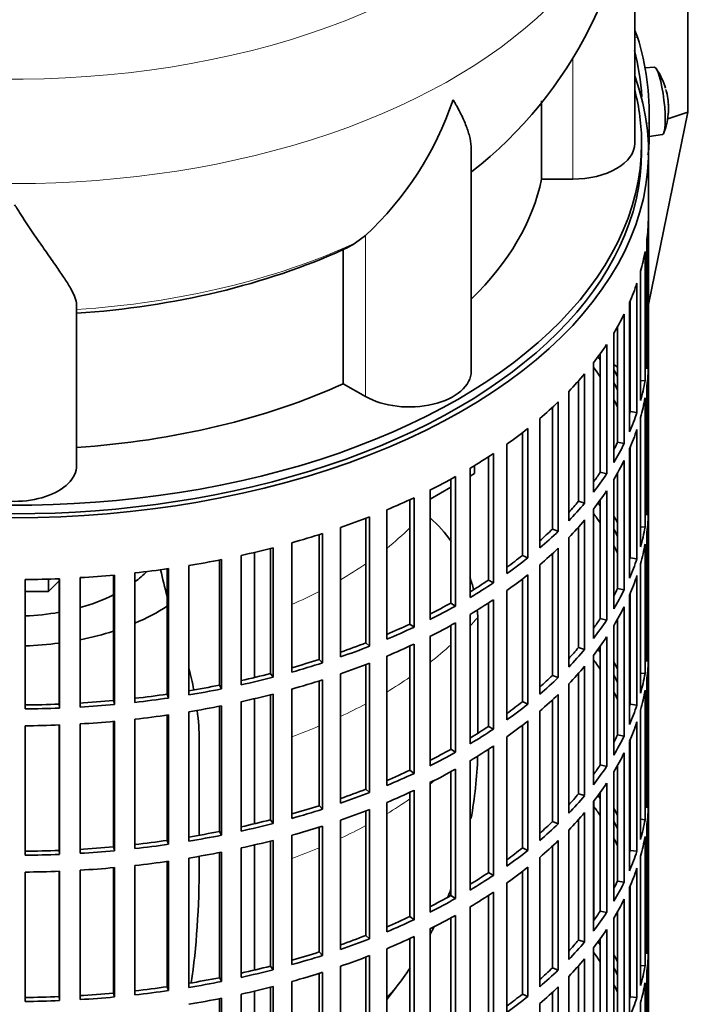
# Model space of a CAD drawing. Header units: millimetres. Extents: x 150 to 758, y -474 to 1143.
# Tile 4 of 12: x 661 to 758, y -364 to -221. Entities that reach past the tile are written whole.
import ezdxf

# ---------------------------------------------------------------- set-up
doc = ezdxf.new("R2010")
doc.units = ezdxf.units.MM
for name, color, linetype in [('M5X8_UNI7687', 7, 'Continuous'), ('VSI134_DIFFUSORE', 7, 'Continuous'), ('VSI134_FILTRO_A', 7, 'Continuous'), ('VSI134_GIUNTO_8×', 7, 'Continuous'), ('VSI134_SUPPORTO_', 7, 'Continuous'), ('VSI134_TERMINALE', 7, 'Continuous')]:
    doc.layers.add(name, color=color, linetype=linetype)

# ---------------------------------------------------------------- blocks, each defined once
blk = doc.blocks.new('SE4')
at = {"layer": 'M5X8_UNI7687', "color": 7, "linetype": 'Continuous', "lineweight": 35}
for p, q in [((753.14, -228.21), (751.84, -228.33)), ((752.41, -238.29), (754.34, -238))]:
    blk.add_line(p, q, dxfattribs=at)
for start, end in [(16.6957, 35.0127), (6.0302, 13.5278), (338.98, 357.2751)]:
    blk.add_arc((745.23, -234.15), 10, start, end, dxfattribs=at)
for centre, major_axis, ratio, start_param, end_param in [((753.74, -233.11), (0.6, -4.89), 0.169759, 0.004788, 3.136805), ((745.21, -234.06), (-9.78, -2.08), 0.810411, 3.163117, 3.206609), ((745.24, -234.27), (-9.94, -1.06), 0.589949, 3.053564, 3.168123), ((746.75, -232.15), (7.36, -5.62), 0.747167, 0.443437, 0.593129)]:
    blk.add_ellipse(centre, major_axis=major_axis, ratio=ratio, start_param=start_param, end_param=end_param, dxfattribs=at)
at = {"layer": 'VSI134_DIFFUSORE', "color": 7, "linetype": 'Continuous', "lineweight": 35}
for p, q in [((750.32, -239.26), (750.32, -196.21)), ((736.8, -233.09), (736.8, -244.46)), ((726.6, -272.33), (726.6, -240.19)), ((736.8, -244.46), (741.32, -244.46)), ((711.24, -252.66), (709.81, -253.71)), ((708.03, -254.68), (708.03, -274.16)), ((669.32, -286.03), (669.32, -262.68)), ((708.03, -274.16), (711.24, -276))]:
    blk.add_line(p, q, dxfattribs=at)
at = {"layer": 'VSI134_DIFFUSORE', "color": 4, "linetype": 'Continuous', "lineweight": 9}
for p, q in [((741.32, -244.46), (741.32, -226.79)), ((711.24, -276), (711.24, -252.66))]:
    blk.add_line(p, q, dxfattribs=at)
at = {"layer": 'VSI134_DIFFUSORE', "color": 7, "linetype": 'Continuous', "lineweight": 35}
for centre, radius, start, end in [((688.97, -195), 61.33, 307.9533, 358.8642), ((678.73, -217.7), 47.73, 312.9143, 341.3628), ((701.9, -241.32), 14.7, 294.6434, 302.5491)]:
    blk.add_arc(centre, radius, start, end, dxfattribs=at)
at = {"layer": 'VSI134_DIFFUSORE', "color": 4, "linetype": 'Continuous', "lineweight": 9}
for centre, major_axis, start_param, end_param in [((660.32, -180.49), (85.67, 0), 2.813468, 6.283185), ((660.32, -193.24), (-89.83, 0), 0, 3.208812), ((660.32, -217.79), (79.5, 0), 4.82584, 5.384336)]:
    blk.add_ellipse(centre, major_axis=major_axis, ratio=0.57735, start_param=start_param, end_param=end_param, dxfattribs=at)
at = {"layer": 'VSI134_DIFFUSORE', "color": 7, "linetype": 'Continuous', "lineweight": 35}
for centre, major_axis, start_param, end_param in [((741.32, -239.26), (-9, 0), 1.570796, 3.141593), ((660.32, -239.26), (77, 0), 5.749077, 6.166034), ((660.32, -219.78), (77, 0), 4.82954, 5.380636), ((717.6, -272.33), (-9, 0), 0.785398, 3.141593), ((660.32, -239.26), (77, 0), 4.82954, 5.380636), ((660.32, -286.03), (-9, 0), 0, 3.141593)]:
    blk.add_ellipse(centre, major_axis=major_axis, ratio=0.57735, start_param=start_param, end_param=end_param, dxfattribs=at)
for points, knots in [([(726.6, -240.2), (726.6, -240.05), (726.59, -239.89), (726.55, -239.23), (726.46, -238.72), (726.19, -237.65), (726.01, -237.11), (725.56, -235.98), (725.29, -235.4), (724.83, -234.5), (724.67, -234.2), (724.42, -233.74), (724.33, -233.58), (724.15, -233.27), (724.06, -233.11), (723.96, -232.95)], [0.4604904, 0.4604904, 0.4604904, 0.4604904, 0.5, 0.5, 0.625, 0.625, 0.75, 0.75, 0.875, 0.875, 0.9375, 0.9375, 0.96875, 0.96875, 1, 1, 1, 1]), ([(669.32, -262.68), (669.32, -262.36), (669.23, -262), (668.92, -261.2), (668.7, -260.76), (668.29, -260.04), (668.14, -259.79), (667.82, -259.28), (667.64, -259.01), (667.1, -258.19), (666.71, -257.61), (665.86, -256.39), (665.41, -255.75), (664.46, -254.4), (663.97, -253.69), (662.96, -252.21), (662.44, -251.44), (661.65, -250.25), (661.39, -249.84), (660.99, -249.23), (660.86, -249.02), (660.59, -248.6), (660.46, -248.38), (660.32, -248.17)], [0, 0, 0, 0, 0.125, 0.125, 0.25, 0.25, 0.3125, 0.3125, 0.375, 0.375, 0.5, 0.5, 0.625, 0.625, 0.75, 0.75, 0.875, 0.875, 0.9375, 0.9375, 0.96875, 0.96875, 1, 1, 1, 1])]:
    blk.add_open_spline(points, degree=3, knots=knots, dxfattribs=at)
at = {"layer": 'VSI134_FILTRO_A', "color": 7, "linetype": 'Continuous', "lineweight": 35}
for p, q in [((752.32, -404.6), (752.32, -240.49)), ((752.31, -250.34), (752.31, -269.12)), ((752.09, -253.23), (752.09, -272.01)), ((751.83, -254.97), (751.83, -273.75)), ((751.18, -257.83), (751.18, -276.61)), ((750.65, -259.55), (750.65, -278.33)), ((749.57, -262.37), (749.57, -281.15)), ((749.67, -262.12), (749.67, -278.21)), ((748.78, -264.06), (748.78, -282.84)), ((747.28, -266.81), (747.28, -285.59)), ((747.83, -265.86), (747.83, -282.66)), ((746.25, -268.45), (746.25, -287.23)), ((745.32, -269.79), (745.32, -287.01)), ((752.09, -269.12), (752.31, -269.12)), ((744.33, -271.12), (744.33, -289.9)), ((743.05, -272.7), (743.05, -291.48)), ((752.31, -271.57), (752.31, -290.35)), ((742.17, -273.73), (742.17, -291.22)), ((751.18, -273.7), (751.83, -273.75)), ((740.74, -275.27), (740.74, -294.04)), ((752.09, -274.45), (752.09, -293.23)), ((739.23, -276.78), (739.23, -295.56)), ((751.83, -276.2), (751.83, -294.98)), ((738.39, -277.58), (738.39, -295.25)), ((749.67, -278.21), (750.65, -278.33)), ((736.54, -279.21), (736.54, -297.99)), ((751.18, -279.06), (751.18, -297.84)), ((734.01, -281.27), (734.01, -299.07)), ((734.81, -280.65), (734.81, -299.43)), ((750.65, -280.78), (750.65, -299.56)), ((731.76, -282.94), (731.76, -301.72)), ((747.83, -282.66), (748.78, -282.84)), ((729.82, -284.28), (729.82, -303.05)), ((749.57, -283.6), (749.57, -302.38)), ((749.67, -283.35), (749.67, -299.43)), ((729.08, -284.76), (729.08, -302.66)), ((748.78, -285.29), (748.78, -304.07)), ((726.44, -286.4), (726.44, -305.18)), ((745.32, -287.01), (746.25, -287.23)), ((747.83, -287.09), (747.83, -303.89)), ((723.62, -288.01), (723.62, -305.99)), ((724.3, -287.64), (724.3, -306.42)), ((747.28, -288.04), (747.28, -306.82)), ((720.61, -289.59), (720.61, -308.37)), ((746.25, -289.68), (746.25, -308.46)), ((717.68, -291), (717.68, -309.03)), ((718.29, -290.71), (718.29, -309.49)), ((742.17, -291.22), (743.05, -291.48)), ((745.32, -291.02), (745.32, -308.24)), ((752.09, -290.34), (752.31, -290.35)), ((714.33, -292.47), (714.33, -311.25)), ((744.33, -292.35), (744.33, -311.13)), ((752.31, -292.8), (752.31, -311.58)), ((711.31, -293.68), (711.31, -311.77)), ((711.85, -293.47), (711.85, -312.25)), ((743.05, -293.93), (743.05, -312.71)), ((707.63, -295.02), (707.63, -313.8)), ((738.39, -295.25), (739.23, -295.56)), ((742.17, -294.96), (742.17, -312.45)), ((751.18, -294.93), (751.83, -294.98)), ((752.09, -295.68), (752.09, -314.46)), ((700.57, -297.23), (700.57, -316.01)), ((704.54, -296.05), (704.54, -314.17)), ((705.01, -295.9), (705.01, -314.68)), ((740.74, -296.49), (740.74, -315.27)), ((697.44, -298.07), (697.44, -316.22)), ((697.83, -297.97), (697.83, -316.75)), ((739.23, -298.01), (739.23, -316.79)), ((751.83, -297.43), (751.83, -316.2)), ((690.06, -299.73), (690.06, -317.9)), ((690.36, -299.67), (690.36, -318.45)), ((693.21, -299.08), (693.21, -317.85)), ((734.01, -299.07), (734.81, -299.43)), ((738.39, -298.8), (738.39, -316.48)), ((749.67, -299.43), (750.65, -299.56)), ((682.45, -301.02), (682.45, -319.21)), ((682.67, -300.99), (682.67, -319.77)), ((685.59, -300.54), (685.59, -319.32)), ((736.54, -300.44), (736.54, -319.22)), ((751.18, -300.29), (751.18, -319.07)), ((661.84, -302.58), (661.84, -321.36)), ((666.79, -302.45), (666.79, -320.65)), ((666.83, -302.45), (666.83, -321.23)), ((669.85, -302.3), (669.85, -321.08)), ((674.68, -301.93), (674.68, -320.13)), ((674.81, -301.92), (674.81, -320.7)), ((677.79, -301.62), (677.79, -320.4)), ((729.08, -302.66), (729.82, -303.05)), ((734.01, -302.5), (734.01, -320.3)), ((734.81, -301.87), (734.81, -320.65)), ((750.65, -302.01), (750.65, -320.79)), ((731.76, -304.16), (731.76, -322.94)), ((747.83, -303.89), (748.78, -304.07)), ((729.82, -305.5), (729.82, -324.28)), ((749.57, -304.83), (749.57, -323.61)), ((749.67, -304.58), (749.67, -320.66)), ((723.62, -305.99), (724.3, -306.42)), ((729.08, -305.99), (729.08, -323.89)), ((748.78, -306.52), (748.78, -325.29)), ((726.44, -307.63), (726.44, -326.41)), ((745.32, -308.24), (746.25, -308.46)), ((747.83, -308.32), (747.83, -325.12)), ((717.68, -309.03), (718.29, -309.49)), ((723.62, -309.24), (723.62, -327.22)), ((724.3, -308.87), (724.3, -327.65)), ((747.28, -309.27), (747.28, -328.05)), ((720.61, -310.82), (720.61, -329.6)), ((746.25, -310.91), (746.25, -329.69)), ((711.31, -311.77), (711.85, -312.25)), ((717.68, -312.23), (717.68, -330.26)), ((718.29, -311.94), (718.29, -330.72)), ((742.17, -312.45), (743.05, -312.71)), ((745.32, -312.25), (745.32, -329.47)), ((752.09, -311.57), (752.31, -311.58)), ((704.54, -314.17), (705.01, -314.68)), ((714.33, -313.7), (714.33, -332.48)), ((744.33, -313.58), (744.33, -332.36)), ((752.31, -314.03), (752.31, -332.81)), ((711.31, -314.91), (711.31, -332.99)), ((711.85, -314.7), (711.85, -333.48)), ((743.05, -315.16), (743.05, -333.94)), ((697.44, -316.22), (697.83, -316.75)), ((705.01, -317.13), (705.01, -335.91)), ((707.63, -316.25), (707.63, -335.03)), ((738.39, -316.48), (739.23, -316.79)), ((742.17, -316.19), (742.17, -333.68)), ((751.18, -316.15), (751.83, -316.2)), ((752.09, -316.91), (752.09, -335.69)), ((690.06, -317.9), (690.36, -318.45)), ((700.57, -318.46), (700.57, -337.24)), ((704.54, -317.27), (704.54, -335.39)), ((740.74, -317.72), (740.74, -336.5)), ((751.83, -318.65), (751.83, -337.43)), ((682.45, -319.21), (682.67, -319.77)), ((697.44, -319.3), (697.44, -337.45)), ((697.83, -319.2), (697.83, -337.98)), ((738.39, -320.03), (738.39, -337.71)), ((739.23, -319.24), (739.23, -338.02)), ((666.79, -320.65), (666.83, -321.23)), ((674.68, -320.13), (674.81, -320.7)), ((690.06, -320.96), (690.06, -339.13)), ((690.36, -320.9), (690.36, -339.68)), ((693.21, -320.3), (693.21, -339.08)), ((734.01, -320.3), (734.81, -320.65)), ((749.67, -320.66), (750.65, -320.79)), ((751.18, -321.52), (751.18, -340.3)), ((677.79, -322.85), (677.79, -341.63)), ((682.45, -322.25), (682.45, -340.44)), ((682.67, -322.22), (682.67, -341)), ((685.59, -321.77), (685.59, -340.55)), ((736.54, -321.67), (736.54, -340.45)), ((661.84, -323.81), (661.84, -342.59)), ((666.79, -323.68), (666.79, -341.88)), ((666.83, -323.68), (666.83, -342.46)), ((669.85, -323.53), (669.85, -342.31)), ((674.68, -323.16), (674.68, -341.36)), ((674.81, -323.15), (674.81, -341.93)), ((729.08, -323.89), (729.82, -324.28)), ((734.01, -323.73), (734.01, -341.53)), ((734.81, -323.1), (734.81, -341.88)), ((750.65, -323.24), (750.65, -342.02)), ((731.76, -325.39), (731.76, -344.17)), ((747.83, -325.12), (748.78, -325.29)), ((749.67, -325.81), (749.67, -341.89)), ((723.62, -327.22), (724.3, -327.65)), ((729.08, -327.22), (729.08, -345.12)), ((729.82, -326.73), (729.82, -345.51)), ((749.57, -326.06), (749.57, -344.84)), ((748.78, -327.74), (748.78, -346.52)), ((724.3, -330.1), (724.3, -348.88)), ((726.44, -328.86), (726.44, -347.64)), ((745.32, -329.47), (746.25, -329.69)), ((747.83, -329.55), (747.83, -346.35)), ((717.68, -330.26), (718.29, -330.72)), ((723.62, -330.47), (723.62, -348.45)), ((747.28, -330.5), (747.28, -349.28)), ((720.61, -332.05), (720.61, -350.83)), ((746.25, -332.14), (746.25, -350.92)), ((752.09, -332.8), (752.31, -332.81)), ((711.31, -332.99), (711.85, -333.48)), ((717.68, -333.45), (717.68, -351.49)), ((718.29, -333.17), (718.29, -351.95)), ((742.17, -333.68), (743.05, -333.94)), ((745.32, -333.48), (745.32, -350.7)), ((704.54, -335.39), (705.01, -335.91)), ((714.33, -334.93), (714.33, -353.71)), ((744.33, -334.81), (744.33, -353.59)), ((752.31, -335.26), (752.31, -354.04)), ((711.31, -336.14), (711.31, -354.22)), ((711.85, -335.93), (711.85, -354.71)), ((743.05, -336.39), (743.05, -355.17)), ((697.44, -337.45), (697.83, -337.98)), ((704.54, -338.5), (704.54, -356.62)), ((705.01, -338.36), (705.01, -357.14)), ((707.63, -337.48), (707.63, -356.26)), ((738.39, -337.71), (739.23, -338.02)), ((742.17, -337.42), (742.17, -354.9)), ((751.18, -337.38), (751.83, -337.43)), ((752.09, -338.14), (752.09, -356.92)), ((690.06, -339.13), (690.36, -339.68)), ((700.57, -339.69), (700.57, -358.47)), ((740.74, -338.95), (740.74, -357.73)), ((751.83, -339.88), (751.83, -358.66)), ((674.68, -341.36), (674.81, -341.93)), ((682.45, -340.44), (682.67, -341)), ((693.21, -341.53), (693.21, -360.31)), ((697.44, -340.53), (697.44, -358.67)), ((697.83, -340.43), (697.83, -359.21)), ((734.01, -341.53), (734.81, -341.88)), ((738.39, -341.26), (738.39, -358.94)), ((739.23, -340.47), (739.23, -359.25)), ((666.79, -341.88), (666.83, -342.46)), ((690.06, -342.19), (690.06, -360.36)), ((690.36, -342.13), (690.36, -360.91)), ((736.54, -342.9), (736.54, -361.68)), ((749.67, -341.89), (750.65, -342.02)), ((751.18, -342.74), (751.18, -361.52)), ((674.68, -344.39), (674.68, -362.59)), ((674.81, -344.38), (674.81, -363.16)), ((677.79, -344.08), (677.79, -362.86)), ((682.45, -343.48), (682.45, -361.67)), ((682.67, -343.45), (682.67, -362.23)), ((685.59, -343), (685.59, -361.78)), ((734.81, -344.33), (734.81, -363.11)), ((661.84, -345.03), (661.84, -363.81)), ((666.79, -344.91), (666.79, -363.11)), ((666.83, -344.91), (666.83, -363.69)), ((669.85, -344.76), (669.85, -363.54)), ((729.08, -345.12), (729.82, -345.51)), ((734.01, -344.96), (734.01, -362.76)), ((750.65, -344.47), (750.65, -363.25)), ((731.76, -346.62), (731.76, -365.4)), ((747.83, -346.35), (748.78, -346.52)), ((749.67, -347.04), (749.67, -363.12)), ((723.62, -348.45), (724.3, -348.88)), ((729.08, -348.45), (729.08, -366.35)), ((729.82, -347.96), (729.82, -366.74)), ((749.57, -347.28), (749.57, -366.06)), ((726.44, -350.09), (726.44, -368.87)), ((748.78, -348.97), (748.78, -367.75)), ((717.68, -351.49), (718.29, -351.95)), ((724.3, -351.33), (724.3, -370.11)), ((745.32, -350.7), (746.25, -350.92)), ((747.83, -350.78), (747.83, -367.58)), ((723.62, -351.7), (723.62, -369.68)), ((747.28, -351.73), (747.28, -370.51)), ((711.31, -354.22), (711.85, -354.71)), ((718.29, -354.4), (718.29, -373.18)), ((720.61, -353.28), (720.61, -372.06)), ((746.25, -353.37), (746.25, -372.15)), ((752.09, -354.03), (752.31, -354.04)), ((717.68, -354.68), (717.68, -372.72)), ((742.17, -354.9), (743.05, -355.17)), ((745.32, -354.71), (745.32, -371.93)), ((704.54, -356.62), (705.01, -357.14)), ((711.85, -357.16), (711.85, -375.94)), ((714.33, -356.16), (714.33, -374.94)), ((744.33, -356.04), (744.33, -374.82)), ((752.31, -356.49), (752.31, -375.27)), ((697.44, -358.67), (697.83, -359.21)), ((711.31, -357.37), (711.31, -375.45)), ((742.17, -358.65), (742.17, -376.13)), ((743.05, -357.62), (743.05, -376.4)), ((751.18, -358.61), (751.83, -358.66)), ((704.54, -359.73), (704.54, -377.85)), ((705.01, -359.59), (705.01, -378.36)), ((707.63, -358.71), (707.63, -377.49)), ((738.39, -358.94), (739.23, -359.25)), ((752.09, -359.37), (752.09, -378.15)), ((690.06, -360.36), (690.36, -360.91)), ((700.57, -360.92), (700.57, -379.7)), ((740.74, -360.18), (740.74, -378.96)), ((751.83, -361.11), (751.83, -379.89)), ((674.68, -362.59), (674.81, -363.16)), ((682.45, -361.67), (682.67, -362.23)), ((693.21, -362.76), (693.21, -381.54)), ((697.44, -361.76), (697.44, -379.9)), ((697.83, -361.66), (697.83, -380.44)), ((734.01, -362.76), (734.81, -363.11)), ((738.39, -362.49), (738.39, -380.16)), ((739.23, -361.69), (739.23, -380.47)), ((666.79, -363.11), (666.83, -363.69)), ((690.06, -363.42), (690.06, -381.59)), ((690.36, -363.36), (690.36, -382.14)), ((736.54, -364.13), (736.54, -382.91)), ((749.67, -363.12), (750.65, -363.25)), ((751.18, -363.97), (751.18, -382.75))]:
    blk.add_line(p, q, dxfattribs=at)
for centre, major_axis, start_param, end_param in [((660.32, -240.49), (-92, 0), -0.208894, 3.350487), ((660.32, -240.49), (-91, 0), 0, 3.141593), ((660.32, -249.47), (92, 0), 6.212375, 6.266729), ((660.32, -249.47), (92, 0), -0.158077, -0.103722), ((660.32, -249.47), (92, 0), -0.245343, -0.190989), ((660.32, -249.47), (92, 0), -0.33261, -0.278255), ((660.32, -249.47), (92, 0), -0.419876, -0.365522), ((660.32, -268.25), (92, 0), 6.212375, 6.266729), ((660.32, -289.48), (91, 0), 0.365223, 0.374965), ((660.32, -249.47), (92, 0), -0.507143, -0.452788), ((660.32, -291.93), (91, 0), 0.365223, 0.394539), ((660.32, -289.48), (92, 0), 0.313806, 0.33261), ((660.32, -270.7), (92, 0), 6.212375, 6.266729), ((660.32, -289.48), (91, 0), 0.277957, 0.299174), ((660.32, -268.25), (92, 0), -0.158077, -0.103722), ((660.32, -249.47), (92, 0), -0.594409, -0.540055), ((660.32, -291.93), (91, 0), 0.277957, 0.299174), ((660.32, -289.48), (92, 0), 0.240575, 0.245343), ((660.32, -270.7), (92, 0), -0.158077, -0.103722), ((660.32, -268.25), (91, 0), -0.196715, -0.19069), ((660.32, -268.25), (92, 0), -0.245343, -0.190989), ((660.32, -249.47), (92, 0), -0.681676, -0.627321), ((660.32, -270.7), (92, 0), -0.245343, -0.190989), ((660.32, -268.25), (91, 0), -0.299174, -0.277957), ((660.32, -268.25), (92, 0), -0.33261, -0.278255), ((660.32, -249.47), (92, 0), -0.768942, -0.714588), ((660.32, -270.7), (92, 0), -0.33261, -0.278255), ((660.32, -268.25), (91, 0), -0.394539, -0.365223), ((660.32, -268.25), (92, 0), -0.419876, -0.365522), ((660.32, -249.47), (92, 0), -0.856209, -0.801854), ((660.32, -270.7), (92, 0), -0.419876, -0.365522), ((660.32, -249.47), (92, 0), -0.943475, -0.889121), ((660.32, -268.25), (91, 0), -0.486998, -0.45249), ((660.32, -268.25), (92, 0), -0.507143, -0.452788), ((660.32, -310.71), (91, 0), 0.365223, 0.374965), ((660.32, -289.48), (92, 0), 6.212375, 6.266729), ((660.32, -313.15), (91, 0), 0.365223, 0.394539), ((660.32, -291.93), (92, 0), 6.212375, 6.266729), ((660.32, -249.47), (92, 0), -1.030742, -0.976387), ((660.32, -270.7), (92, 0), -0.507143, -0.452788), ((660.32, -310.71), (92, 0), 0.313806, 0.33261), ((660.32, -268.25), (91, 0), -0.577951, -0.539756), ((660.32, -268.25), (92, 0), -0.594409, -0.540055), ((660.32, -310.71), (91, 0), 0.277957, 0.299174), ((660.32, -289.48), (92, 0), -0.158077, -0.103722), ((660.32, -249.47), (92, 0), -1.118008, -1.063654), ((660.32, -249.47), (92, 0), -1.205275, -1.15092), ((660.32, -270.7), (92, 0), -0.594409, -0.540055), ((660.32, -313.15), (91, 0), 0.277957, 0.299174), ((660.32, -310.71), (92, 0), 0.240575, 0.245343), ((660.32, -291.93), (92, 0), -0.158077, -0.103722), ((660.32, -249.47), (92, 0), -1.292541, -1.238186), ((660.32, -268.25), (91, 0), -0.668018, -0.627022), ((660.32, -268.25), (92, 0), -0.681676, -0.627321), ((660.32, -289.48), (91, 0), -0.196715, -0.19069), ((660.32, -289.48), (92, 0), -0.245343, -0.190989), ((660.32, -249.47), (92, 0), -1.379807, -1.325453), ((660.32, -249.47), (92, 0), 4.728845, 4.783199), ((660.32, -249.47), (92, 0), -1.467074, -1.412719), ((660.32, -268.25), (91, 0), -0.757518, -0.714289), ((660.32, -270.7), (92, 0), -0.681676, -0.627321), ((660.32, -291.93), (92, 0), -0.245343, -0.190989), ((660.32, -268.25), (92, 0), -0.768942, -0.714588), ((660.32, -289.48), (91, 0), -0.299174, -0.277957), ((660.32, -289.48), (92, 0), -0.33261, -0.278255), ((660.32, -270.7), (92, 0), -0.768942, -0.714588), ((660.32, -268.25), (91, 0), -0.846635, -0.801555), ((660.32, -268.25), (92, 0), -0.856209, -0.801854), ((660.32, -291.93), (92, 0), -0.33261, -0.278255), ((660.32, -289.48), (91, 0), -0.394539, -0.365223), ((660.32, -289.48), (92, 0), -0.419876, -0.365522), ((660.32, -268.25), (91, 0), -0.935485, -0.888822), ((660.32, -268.25), (92, 0), -0.943475, -0.889121), ((660.32, -270.7), (92, 0), -0.856209, -0.801854), ((660.32, -291.93), (92, 0), -0.419876, -0.365522), ((660.32, -268.25), (91, 0), -1.024141, -0.976088), ((660.32, -268.25), (92, 0), -1.030742, -0.976387), ((660.32, -270.7), (92, 0), -0.943475, -0.889121), ((660.32, -289.48), (91, 0), -0.486998, -0.45249), ((660.32, -289.48), (92, 0), -0.507143, -0.452788), ((660.32, -331.93), (91, 0), 0.365223, 0.374965), ((660.32, -310.71), (92, 0), 6.212375, 6.266729), ((660.32, -268.25), (91, 0), -1.112655, -1.063355), ((660.32, -334.38), (91, 0), 0.365223, 0.394539), ((660.32, -313.15), (92, 0), 6.212375, 6.266729), ((660.32, -268.25), (92, 0), -1.118008, -1.063654), ((660.32, -270.7), (92, 0), -1.030742, -0.976387), ((660.32, -291.93), (92, 0), -0.507143, -0.452788), ((660.32, -331.93), (92, 0), 0.313806, 0.33261), ((660.32, -268.25), (91, 0), -1.201065, -1.150621), ((660.32, -268.25), (92, 0), -1.205275, -1.15092), ((660.32, -270.7), (92, 0), -1.118008, -1.063654), ((660.32, -289.48), (91, 0), -0.577951, -0.539756), ((660.32, -289.48), (92, 0), -0.594409, -0.540055), ((660.32, -331.93), (91, 0), 0.277957, 0.299174), ((660.32, -310.71), (92, 0), -0.158077, -0.103722), ((660.32, -268.25), (91, 0), -1.2894, -1.237888), ((660.32, -268.25), (92, 0), -1.292541, -1.238186), ((660.32, -313.15), (92, 0), -0.158077, -0.103722), ((660.32, -268.25), (91, 0), -1.377682, -1.325154), ((660.32, -268.25), (92, 0), -1.379807, -1.325453), ((660.32, -270.7), (92, 0), -1.205275, -1.15092), ((660.32, -291.93), (92, 0), -0.594409, -0.540055), ((660.32, -334.38), (91, 0), 0.277957, 0.299174), ((660.32, -331.93), (92, 0), 0.240575, 0.245343), ((660.32, -268.25), (91, 0), 4.728546, 4.783498), ((660.32, -268.25), (92, 0), 4.728845, 4.783199), ((660.32, -268.25), (91, 0), -1.467373, -1.412421), ((660.32, -268.25), (92, 0), -1.467074, -1.412719), ((660.32, -270.7), (92, 0), -1.292541, -1.238186), ((660.32, -289.48), (91, 0), -0.668018, -0.627022), ((660.32, -289.48), (92, 0), -0.681676, -0.627321), ((660.32, -310.71), (91, 0), -0.196715, -0.19069), ((660.32, -310.71), (92, 0), -0.245343, -0.190989), ((660.32, -270.7), (92, 0), -1.379807, -1.325453), ((660.32, -270.7), (92, 0), 4.728845, 4.783199), ((660.32, -270.7), (92, 0), -1.467074, -1.412719), ((660.32, -289.48), (91, 0), -0.757518, -0.714289), ((660.32, -289.48), (92, 0), -0.768942, -0.714588), ((660.32, -291.93), (92, 0), -0.681676, -0.627321), ((660.32, -313.15), (92, 0), -0.245343, -0.190989), ((660.32, -310.71), (91, 0), -0.299174, -0.277957), ((660.32, -310.71), (92, 0), -0.33261, -0.278255), ((660.32, -289.48), (91, 0), -0.846635, -0.801555), ((660.32, -291.93), (92, 0), -0.768942, -0.714588), ((660.32, -289.48), (92, 0), -0.856209, -0.801854), ((660.32, -313.15), (92, 0), -0.33261, -0.278255), ((660.32, -291.93), (92, 0), -0.856209, -0.801854), ((660.32, -310.71), (91, 0), -0.394539, -0.365223), ((660.32, -310.71), (92, 0), -0.419876, -0.365522), ((660.32, -289.48), (91, 0), -0.935485, -0.888822), ((660.32, -289.48), (92, 0), -0.943475, -0.889121), ((660.32, -313.15), (92, 0), -0.419876, -0.365522), ((660.32, -331.93), (92, 0), 6.212375, 6.266729), ((660.32, -289.48), (91, 0), -1.024141, -0.976088), ((660.32, -289.48), (92, 0), -1.030742, -0.976387), ((660.32, -291.93), (92, 0), -0.943475, -0.889121), ((660.32, -310.71), (91, 0), -0.486998, -0.45249), ((660.32, -310.71), (92, 0), -0.507143, -0.452788), ((660.32, -353.16), (91, 0), 0.365223, 0.374965), ((660.32, -289.48), (91, 0), -1.112655, -1.063355), ((660.32, -355.61), (91, 0), 0.365223, 0.394539), ((660.32, -353.16), (92, 0), 0.313806, 0.33261), ((660.32, -334.38), (92, 0), 6.212375, 6.266729), ((660.32, -289.48), (92, 0), -1.118008, -1.063654), ((660.32, -291.93), (92, 0), -1.030742, -0.976387), ((660.32, -313.15), (92, 0), -0.507143, -0.452788), ((660.32, -289.48), (91, 0), -1.201065, -1.150621), ((660.32, -289.48), (92, 0), -1.205275, -1.15092), ((660.32, -291.93), (92, 0), -1.118008, -1.063654), ((660.32, -310.71), (91, 0), -0.577951, -0.539756), ((660.32, -310.71), (92, 0), -0.594409, -0.540055), ((660.32, -353.16), (91, 0), 0.277957, 0.299174), ((660.32, -331.93), (92, 0), -0.158077, -0.103722), ((660.32, -289.48), (91, 0), -1.2894, -1.237888), ((660.32, -289.48), (92, 0), -1.292541, -1.238186), ((660.32, -334.38), (92, 0), -0.158077, -0.103722), ((660.32, -289.48), (91, 0), -1.467373, -1.412421), ((660.32, -289.48), (91, 0), -1.377682, -1.325154), ((660.32, -289.48), (92, 0), -1.379807, -1.325453), ((660.32, -291.93), (92, 0), -1.205275, -1.15092), ((660.32, -310.71), (91, 0), -0.668018, -0.627022), ((660.32, -313.15), (92, 0), -0.594409, -0.540055), ((660.32, -355.61), (91, 0), 0.277957, 0.299174), ((660.32, -353.16), (92, 0), 0.240575, 0.245343), ((660.32, -289.48), (91, 0), 4.728546, 4.783498), ((660.32, -289.48), (92, 0), 4.728845, 4.783199), ((660.32, -289.48), (92, 0), -1.467074, -1.412719), ((660.32, -291.93), (92, 0), -1.292541, -1.238186), ((660.32, -310.71), (92, 0), -0.681676, -0.627321), ((660.32, -331.93), (91, 0), -0.196715, -0.19069), ((660.32, -331.93), (92, 0), -0.245343, -0.190989), ((660.32, -291.93), (92, 0), -1.467074, -1.412719), ((660.32, -291.93), (92, 0), -1.379807, -1.325453), ((660.32, -313.15), (92, 0), -0.681676, -0.627321), ((660.32, -291.93), (92, 0), 4.728845, 4.783199), ((660.32, -310.71), (91, 0), -0.757518, -0.714289), ((660.32, -310.71), (92, 0), -0.768942, -0.714588), ((660.32, -334.38), (92, 0), -0.245343, -0.190989), ((660.32, -331.93), (91, 0), -0.299174, -0.277957), ((660.32, -331.93), (92, 0), -0.33261, -0.278255), ((660.32, -310.71), (91, 0), -0.846635, -0.801555), ((660.32, -313.15), (92, 0), -0.768942, -0.714588), ((660.32, -310.71), (92, 0), -0.856209, -0.801854), ((660.32, -334.38), (92, 0), -0.33261, -0.278255), ((660.32, -310.71), (91, 0), -0.935485, -0.888822), ((660.32, -313.15), (92, 0), -0.856209, -0.801854), ((660.32, -331.93), (91, 0), -0.394539, -0.365223), ((660.32, -331.93), (92, 0), -0.419876, -0.365522), ((660.32, -310.71), (92, 0), -0.943475, -0.889121), ((660.32, -310.71), (91, 0), -1.024141, -0.976088), ((660.32, -313.15), (92, 0), -0.943475, -0.889121), ((660.32, -334.38), (92, 0), -0.419876, -0.365522), ((660.32, -353.16), (92, 0), 6.212375, 6.266729), ((660.32, -310.71), (92, 0), -1.030742, -0.976387), ((660.32, -331.93), (91, 0), -0.486998, -0.45249), ((660.32, -331.93), (92, 0), -0.507143, -0.452788), ((660.32, -374.39), (91, 0), 0.365223, 0.374965), ((660.32, -310.71), (91, 0), -1.112655, -1.063355), ((660.32, -310.71), (92, 0), -1.118008, -1.063654), ((660.32, -313.15), (92, 0), -1.030742, -0.976387), ((660.32, -376.84), (91, 0), 0.365223, 0.394539), ((660.32, -374.39), (92, 0), 0.313806, 0.33261), ((660.32, -355.61), (92, 0), 6.212375, 6.266729), ((660.32, -310.71), (91, 0), -1.201065, -1.150621), ((660.32, -334.38), (92, 0), -0.507143, -0.452788), ((660.32, -353.16), (92, 0), -0.158077, -0.103722), ((660.32, -310.71), (92, 0), -1.205275, -1.15092), ((660.32, -313.15), (92, 0), -1.118008, -1.063654), ((660.32, -331.93), (91, 0), -0.577951, -0.539756), ((660.32, -331.93), (92, 0), -0.594409, -0.540055), ((660.32, -374.39), (91, 0), 0.277957, 0.299174), ((660.32, -310.71), (91, 0), -1.2894, -1.237888), ((660.32, -310.71), (92, 0), -1.292541, -1.238186), ((660.32, -376.84), (91, 0), 0.277957, 0.299174), ((660.32, -374.39), (92, 0), 0.240575, 0.245343), ((660.32, -355.61), (92, 0), -0.158077, -0.103722), ((660.32, -310.71), (91, 0), -1.467373, -1.412421), ((660.32, -310.71), (91, 0), -1.377682, -1.325154), ((660.32, -310.71), (92, 0), -1.379807, -1.325453), ((660.32, -313.15), (92, 0), -1.205275, -1.15092), ((660.32, -331.93), (91, 0), -0.668018, -0.627022), ((660.32, -334.38), (92, 0), -0.594409, -0.540055), ((660.32, -310.71), (91, 0), 4.728546, 4.783498), ((660.32, -310.71), (92, 0), 4.728845, 4.783199), ((660.32, -310.71), (92, 0), -1.467074, -1.412719), ((660.32, -313.15), (92, 0), -1.292541, -1.238186), ((660.32, -331.93), (92, 0), -0.681676, -0.627321), ((660.32, -353.16), (91, 0), -0.196715, -0.19069), ((660.32, -353.16), (92, 0), -0.245343, -0.190989)]:
    blk.add_ellipse(centre, major_axis=major_axis, ratio=0.57735, start_param=start_param, end_param=end_param, dxfattribs=at)
at = {"layer": 'VSI134_GIUNTO_8×', "color": 7, "linetype": 'Continuous', "lineweight": 35}
for major_axis, start_param, end_param in [((-22, 0), -3.795301, -3.653859), ((-22, 0), 2.018583, 2.281496), ((-29.5, 0), -4.078836, -3.864106), ((-22, 0), 1.639664, 1.869086), ((-29.5, 0), -4.383604, -4.2043), ((-29.5, 0), 1.622137, 1.791759)]:
    blk.add_ellipse((660.32, -295.19), major_axis=major_axis, ratio=0.57735, start_param=start_param, end_param=end_param, dxfattribs=at)
at = {"layer": 'VSI134_SUPPORTO_', "color": 7, "linetype": 'Continuous', "lineweight": 35}
for p, q in [((751.32, -240.49), (751.32, -239.26)), ((727.08, -287.19), (726.44, -287.56)), ((727.08, -287.19), (727.08, -286.02)), ((723.62, -289.18), (720.61, -290.92)), ((695.15, -298.63), (695.15, -316.79)), ((665.23, -304.32), (665.23, -302.51)), ((666.79, -302.77), (665.23, -304.32)), ((665.23, -304.32), (661.84, -304.32)), ((727.55, -324.89), (727.55, -308.05)), ((695.15, -319.86), (695.15, -338.02)), ((687.11, -339.69), (687.11, -325.81)), ((744.4, -334.72), (744.4, -352.04)), ((695.15, -341.09), (695.15, -359.24)), ((687.11, -343.87), (687.11, -342.74)), ((695.15, -362.32), (695.15, -380.47)), ((714.33, -363.54), (715.76, -361.7))]:
    blk.add_line(p, q, dxfattribs=at)
for centre, radius, start, end in [((706.68, -309.18), 20.9, 35.5148, 47.9916), ((706.68, -309.18), 20.9, 14.2623, 19.3031), ((706.68, -309.18), 20.9, 3.1007, 5.9542), ((669.34, -326.57), 58.21, 349.4038, 358.3179), ((669.34, -326.57), 58.21, 337.6143, 338.8982), ((669.34, -326.57), 58.21, 331.7684, 333.0367), ((669.34, -326.57), 58.21, 322.877, 326.2091)]:
    blk.add_arc(centre, radius, start, end, dxfattribs=at)
for centre, major_axis, ratio, start_param, end_param in [((660.32, -239.26), (91, 0), 0.57735, 2.993207, 6.283185), ((660.32, -239.26), (91, 0), 0.57735, 0, 0.148386), ((692.47, -300.03), (-8.14, 34.04), 0.31246, 1.529366, 1.643573), ((681.37, -317.81), (3.49, -14.59), 0.31246, 1.44286, 1.661698), ((681.37, -317.81), (3.49, -14.59), 0.31246, 0.917533, 1.237075), ((652.67, -295.86), (20.93, -87.53), 0.31246, 0.65805, 0.917533)]:
    blk.add_ellipse(centre, major_axis=major_axis, ratio=ratio, start_param=start_param, end_param=end_param, dxfattribs=at)
at = {"layer": 'VSI134_SUPPORTO_', "color": 4, "linetype": 'Continuous', "lineweight": 9}
for centre, major_axis, start_param, end_param in [((660.32, -275.55), (66.6, 0), -0.625209, -0.533057), ((660.32, -275.55), (66.6, 0), -0.780896, -0.698932), ((660.32, -275.55), (66.6, 0), -0.921885, -0.844673), ((660.32, -288.85), (75, 0), -0.491682, -0.459415), ((660.32, -288.85), (75, 0), -0.63707, -0.566131), ((660.32, -288.85), (75, 0), -0.766956, -0.70007), ((660.32, -288.85), (75, 0), -0.888301, -0.823319), ((660.32, -288.85), (75, 0), -1.004352, -0.94022), ((660.32, -306.53), (75, 0), -0.63707, -0.618187), ((660.32, -306.53), (75, 0), -0.766956, -0.70007), ((660.32, -306.53), (75, 0), -0.888301, -0.823319), ((660.32, -306.53), (75, 0), -1.004352, -0.94022), ((660.32, -345.31), (62.27, 0), -0.521266, -0.473078)]:
    blk.add_ellipse(centre, major_axis=major_axis, ratio=0.57735, start_param=start_param, end_param=end_param, dxfattribs=at)
at = {"layer": 'VSI134_TERMINALE', "color": 7, "linetype": 'Continuous', "lineweight": 35}
for p, q in [((758.04, -207.17), (758.04, -234.73)), ((752.32, -262.65), (758.04, -234.73)), ((755.11, -235.7), (758.04, -234.73)), ((752.42, -236.3), (752.42, -237.93)), ((747.83, -271.74), (747.28, -271.35)), ((749.57, -273), (749.67, -272.96))]:
    blk.add_line(p, q, dxfattribs=at)
at = {"layer": 'VSI134_TERMINALE', "color": 4, "linetype": 'Continuous', "lineweight": 9}
for p, q in [((750.32, -223.88), (750.74, -223.84)), ((752.04, -236.33), (752.42, -236.3)), ((752.42, -237.93), (752.22, -237.95))]:
    blk.add_line(p, q, dxfattribs=at)
at = {"layer": 'VSI134_TERMINALE', "color": 7, "linetype": 'Continuous', "lineweight": 35}
for centre, radius, start, end in [((713.81, -235.17), 38.63, 358.3189, 17.0497), ((714.56, -235.03), 36.9, 3.9093, 14.5372)]:
    blk.add_arc(centre, radius, start, end, dxfattribs=at)
blk.add_ellipse((660.32, -236.4), major_axis=(93, 0), ratio=0.57735, start_param=0.236132, end_param=0.254688, dxfattribs=at)
blk.add_open_spline([(752.42, -237.93), (752.42, -238.42), (752.42, -238.86), (752.39, -239.47), (752.38, -239.66), (752.36, -240.03), (752.34, -240.2), (752.3, -240.6), (752.27, -240.82), (752.23, -241)], degree=3, knots=[0, 0, 0, 0, 0.125, 0.125, 0.1875, 0.1875, 0.25, 0.25, 0.3475351, 0.3475351, 0.3475351, 0.3475351], dxfattribs=at)

msp = doc.modelspace()

# ---------------------------------------------------------------- block references
msp.add_blockref('SE4', (0, 0))

doc.saveas('drawing.dxf')
